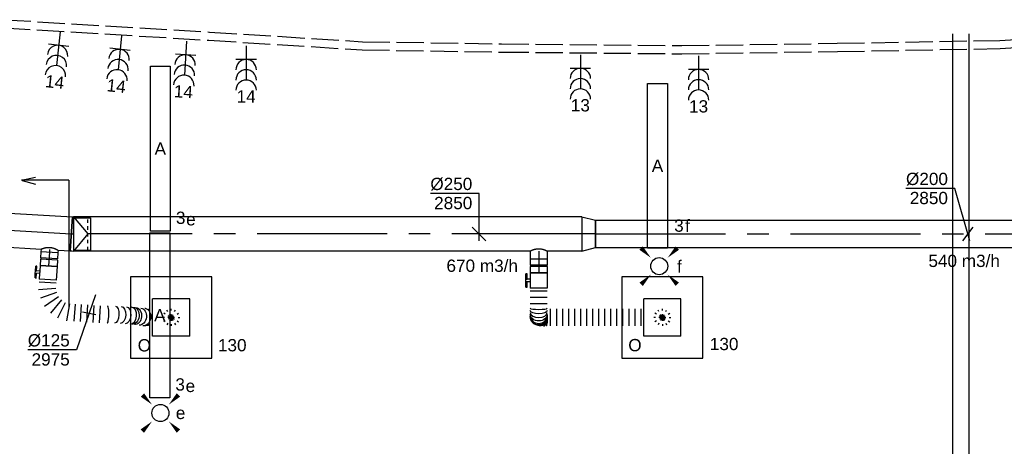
# Model space of a CAD drawing. Extents: x -329828 to 339781, y -55429 to 69176.
# Tile 105 of 140: x 18238 to 25455, y 21512 to 24637. Entities that reach past the tile are written whole.
import ezdxf
from ezdxf.enums import TextEntityAlignment as Align

# ---------------------------------------------------------------- set-up
doc = ezdxf.new("R2010")
doc.units = 0
doc.header["$LTSCALE"] = 50
for name, pattern in [('2322109', [10, 5, -2, 1, -2]), ('CENTER2', [28.575000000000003, 19.05, -3.175, 3.175, -3.175]), ('E_GOOT3', [5, 4, -1]), ('STREEPJES', [0.1, 0.05, -0.05])]:
    doc.linetypes.add(name, pattern=pattern)
doc.layers.get('0').update_dxf_attribs({"linetype": 'CONTINUOUS'})
for name, color, linetype in [('EL6131--', 2, 'CONTINUOUS'), ('EL6131--_WG', 2, 'CONTINUOUS'), ('EL6222--', 3, 'CONTINUOUS'), ('EL6311--', 3, 'CONTINUOUS'), ('EM6131--', 1, 'CONTINUOUS'), ('WL570---_TOEVOER', 3, 'CONTINUOUS'), ('WL570---_TOEVOER_HL', 8, 'CONTINUOUS'), ('WL570---_TOEVOER_RST', 2, 'CONTINUOUS'), ('WL570---_TOEVOER_RST_HL', 1, 'CONTINUOUS'), ('WM$5----_HULPRUIMTE', 1, 'CONTINUOUS'), ('WM570---_TOEVOER', 1, 'CONTINUOUS'), ('WM570---_TOEVOER_PR', 1, 'CONTINUOUS'), ('WM570---_TOEVOER_RST_PR', 1, 'CONTINUOUS')]:
    doc.layers.add(name, color=color, linetype=linetype)
doc.styles.add('BURO-018', font='ARIAL.TTF', dxfattribs={"height": 90})

# ---------------------------------------------------------------- blocks, each defined once
blk = doc.blocks.new('E001611207146')
at = {"color": 0}
for p, q in [((-12.07, -1.46), (-12.07, 1.46)), ((-12.07, 1.46), (12.07, 1.46)), ((12.07, 1.46), (12.07, -1.46)), ((12.07, -1.46), (-12.07, -1.46))]:
    blk.add_line(p, q, dxfattribs=at)
at = {"color": 0, "linetype": 'Continuous', "style": 'BURO-018'}
for tag, p in [('E_GKAST', (0, 8)), ('E_GROEP', (0, 5)), ('E_SGROEP', (4.5, 5)), ('E_ARMCODE', (0, 0)), ('E_SLET', (4.5, -3))]:
    blk.add_attdef(tag, text='', height=1.8, dxfattribs=at).set_placement(p, align=Align.MIDDLE)
blk = doc.blocks.new('E00411')
at = {"color": 0, "linetype": 'Continuous'}
blk.add_circle((0, 0), 1.25, dxfattribs=at)
for points in [[(-2.891705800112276, 2.395768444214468), (-2.395768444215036, 2.891705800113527), (-1.237436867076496, 1.237436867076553)], [(2.395768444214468, 2.891705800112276), (2.891705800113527, 2.395768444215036), (1.237436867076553, 1.237436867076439)], [(-2.395768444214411, -2.891705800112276), (-2.89170580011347, -2.395768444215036), (-1.237436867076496, -1.237436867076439)], [(2.89170580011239, -2.395768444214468), (2.395768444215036, -2.891705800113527), (1.237436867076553, -1.237436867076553)]]:
    blk.add_solid(points, dxfattribs=at)
at = {"color": 0, "linetype": 'Continuous', "style": 'BURO-018'}
for tag, height, p in [('E_SLET1', 1.8, (-2.842e-13, 4.641705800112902)), ('E_GROEP', 1.799999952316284, (0, 0)), ('E_GKAST', 1.799999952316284, (0, 0))]:
    blk.add_attdef(tag, text='', height=height, dxfattribs=at).set_placement(p, align=Align.MIDDLE)
at = {"color": 0, "linetype": 'Continuous', "style": 'BURO-018', "flags": 1}
for tag in ['E_MATCODE', 'E_SGROEP']:
    blk.add_attdef(tag, text='', height=1.799999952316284, dxfattribs=at).set_placement((0, 0), align=Align.MIDDLE)
blk = doc.blocks.new('111304B')
at = {"color": 0, "linetype": 'Continuous'}
for p, q in [((0, 1), (0, 6)), ((-1.5, 3), (1.5, 3))]:
    blk.add_line(p, q, dxfattribs=at)
for centre in [(0, 7.5), (0, 6), (0, 4.5)]:
    blk.add_arc(centre, 1.5, 180, 0, dxfattribs=at)
at = {"color": 0, "linetype": 'Continuous', "style": 'BURO-018'}
for tag, p in [('E_GKAST', (0, 13)), ('E_GROEP', (0, 10)), ('E_SGROEP', (4.5, 10))]:
    blk.add_attdef(tag, text='', height=1.8, dxfattribs=at).set_placement(p, align=Align.MIDDLE)
at = {"color": 0, "linetype": 'Continuous', "style": 'BURO-018', "flags": 1}
for tag, height, p in [('E_VERMCODE', 1.8, (13, 10)), ('E_MATCODE', 1.799999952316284, (0, 0))]:
    blk.add_attdef(tag, text='', height=height, dxfattribs=at).set_placement(p, align=Align.MIDDLE)
blk = doc.blocks.new('*U255')
at = {"color": 0, "ltscale": 10}
for p, q in [((0, 100, -2850), (6653.263814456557, 100, -2850)), ((0, -100, -2850), (0, 100, -2850)), ((6813.263814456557, 100, -2850), (6991.333423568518, 100, -2850)), ((6991.333423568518, 100, -2850), (6991.333423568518, -100, -2850)), ((0, -100, -2850), (3064.495364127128, -100, -2850)), ((3189.495364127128, -100, -2850), (6991.333423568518, -100, -2850))]:
    blk.add_line(p, q, dxfattribs=at)
at = {"layer": 'WL570---_TOEVOER_HL', "linetype": 'CENTER2'}
blk.add_line((0, 0, -2850), (6991.333423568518, 0, -2850), dxfattribs=at)
at = {"layer": 'WM570---_TOEVOER_PR', "color": 1, "style": 'BURO-018'}
blk.add_attdef('POSNR', text='', height=90, dxfattribs=at).set_placement((0, 0), align=Align.MIDDLE)
blk = doc.blocks.new('*U256')
at = {"layer": 'WM570---_TOEVOER', "color": 0, "ltscale": 10}
for p, q in [((-96.23959184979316, 333.2970091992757), (-453.8112153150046, 333.2970091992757)), ((14.43751206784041, -50), (-96.23959184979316, 333.2970091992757)), ((-37.60517958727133, -50), (37.60517958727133, 50))]:
    blk.add_line(p, q, dxfattribs=at)
at = {"layer": 'WM570---_TOEVOER', "color": 0, "style": 'BURO-018'}
for s, p in [('%%c200', (-453.8112153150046, 358.2970091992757)), ('2850', (-425.9394554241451, 218.2970091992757))]:
    blk.add_text(s, height=90, dxfattribs=at).set_placement(p)
blk = doc.blocks.new('*U300')
at = {"color": 0, "ltscale": 10}
for p, q in [((152.058706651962, 747.5129143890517, -2850), (277.058706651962, 747.5129143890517, -2850)), ((152.058706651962, 703.3382973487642, -2850), (277.058706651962, 703.3382973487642, -2850)), ((152.058706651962, 659.1636803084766, -2850), (277.058706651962, 659.1636803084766, -2850)), ((152.058706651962, 614.9890632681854, -2850), (277.058706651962, 614.9890632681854, -2850)), ((152.058706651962, 570.8144462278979, -2850), (277.058706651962, 570.8144462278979, -2850)), ((152.058706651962, 526.6398291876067, -2850), (277.058706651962, 526.6398291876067, -2850)), ((152.058706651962, 482.4652121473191, -2850), (277.058706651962, 482.4652121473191, -2850)), ((152.058706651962, 438.2905951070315, -2850), (277.058706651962, 438.2905951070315, -2850)), ((152.058706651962, 394.1159780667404, -2850), (277.058706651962, 394.1159780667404, -2850)), ((152.058706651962, 349.9413610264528, -2850), (277.058706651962, 349.9413610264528, -2850)), ((152.058706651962, 305.7667439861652, -2850), (277.058706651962, 305.7667439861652, -2850)), ((152.058706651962, 261.592126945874, -2850), (277.058706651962, 261.592126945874, -2850)), ((152.058706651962, 217.4175099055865, -2850), (277.058706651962, 217.4175099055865, -2850)), ((152.058706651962, 173.2428928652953, -2850), (277.058706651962, 173.2428928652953, -2850)), ((152.058706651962, 129.0682758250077, -2850), (277.058706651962, 129.0682758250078, -2850)), ((152.058706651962, 84.89365878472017, -2850), (277.058706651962, 84.89365878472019, -2850)), ((0, 62.5, -2850), (2.010153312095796e-14, -62.5, -2850)), ((23.22680091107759, 62.5, -2850), (23.22680091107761, -62.5, -2850)), ((69.68040273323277, 62.5, -2850), (69.68040273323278, -62.5, -2850)), ((116.1340045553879, 62.5, -2850), (116.134004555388, -62.5, -2850)), ((273.9111033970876, 2.82237758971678, -2850), (274.2856283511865, 5.605201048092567, -2850)), ((276.5815060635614, 35.82047631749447, -2850), (276.5932035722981, 36.10109826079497, -2850))]:
    blk.add_line(p, q, dxfattribs=at)
for centre, major_axis, ratio, start_param, end_param in [((147.9093976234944, 0, -2850), (1.357395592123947e-11, -62.5), 0.1232845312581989, 0, 3.141592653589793), ((179.5747156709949, 0, -2850), (1.005076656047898e-14, -62.5), 0.5799496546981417, 0, 3.141592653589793), ((214.136474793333, 38.5640039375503, -2850), (-62.45194880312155, 2.603261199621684), 0.3840268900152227, 3.14744306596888, 4.94547058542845), ((201.7512393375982, 0, -2850), (6.2237453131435e-15, -62.5), 0.8997710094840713, 0, 3.141592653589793), ((212.167226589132, 12.54876185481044, -2850), (-61.95580743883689, 8.338292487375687), 0.7959294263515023, 3.169812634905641, 4.92937536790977), ((209.1786205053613, 0, -2850), (35.91539599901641, -51.49483105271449), 0.986189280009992, 0.6025072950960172, 2.545938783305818), ((209.1786205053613, 0, -2850), (35.91539599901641, -51.49483105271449), 0.986189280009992, 5.660693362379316, 6.885692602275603)]:
    blk.add_ellipse(centre, major_axis=major_axis, ratio=ratio, start_param=start_param, end_param=end_param, dxfattribs=at)
at = {"color": 0, "ltscale": 10, "extrusion": (0, 0, -1)}
for centre, major_axis, ratio, start_param, end_param in [((164.4946401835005, 0, -2850), (5.06143596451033e-12, 62.5), 0.3624705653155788, 0, 3.141592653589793), ((192.246537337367, 0, -2850), (-7.044365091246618e-11, 62.5), 0.7626978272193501, 0, 3.141592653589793), ((214.558706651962, 54.53773738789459, -2850), (62.4999063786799, -0.8258821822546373), 0.130987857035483, 4.356875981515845, 6.284916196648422), ((213.3207854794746, 24.24234632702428, -2850), (62.32023984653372, -4.846540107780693), 0.6108550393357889, 4.507237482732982, 6.295842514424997), ((207.5196222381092, 0, -2850), (-1.005076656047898e-14, 62.5), 0.9829604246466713, 0, 3.141592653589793)]:
    blk.add_ellipse(centre, major_axis=major_axis, ratio=ratio, start_param=start_param, end_param=end_param, dxfattribs=at)
at = {"color": 0, "ltscale": 10, "extrusion": (0, 0, -0.9999999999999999)}
blk.add_ellipse((210.7544112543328, 4.280148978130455, -2850), major_axis=(60.41940214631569, -16.13736119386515), ratio=0.9261994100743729, start_param=4.404858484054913, end_param=6.368212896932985, dxfattribs=at)
at = {"layer": 'WM570---_TOEVOER_PR', "color": 1, "style": 'BURO-018'}
blk.add_attdef('POSNR', text='', height=90, dxfattribs=at).set_placement((0, 0), align=Align.MIDDLE)
blk = doc.blocks.new('*U301')
at = {"color": 2, "ltscale": 10}
for p, q in [((-56.45000000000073, 62.5, -2850), (56.45000000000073, 62.50000000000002, -2850)), ((-56.45000000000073, -62.5, -2850), (-56.45000000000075, 62.5, -2850)), ((56.45000000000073, 62.5, -2850), (56.45000000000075, -62.5, -2850)), ((-56.45000000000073, -62.5, -2850), (-9.408333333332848, -62.49999999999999, -2850)), ((-9.408333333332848, -62.5, -2850), (-9.408333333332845, -85.41666666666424, -2850)), ((9.408333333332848, -62.5, -2850), (9.408333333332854, -93.75, -2850)), ((9.408333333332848, -62.5, -2850), (56.45000000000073, -62.49999999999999, -2850)), ((-49.40796737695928, -85.41666666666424, -2850), (-49.40796737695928, -93.75, -2850)), ((-48.3663007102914, -85.41666666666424, -2850), (-49.40796737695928, -85.41666666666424, -2850)), ((-49.40796737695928, -93.75, -2850), (-48.3663007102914, -93.75000000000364, -2850)), ((-7.576928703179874, -85.41666666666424, -2850), (-48.3663007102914, -85.41666666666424, -2850)), ((-48.3663007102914, -93.75000000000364, -2850), (-48.3663007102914, -85.41666666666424, -2850)), ((-7.576928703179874, -93.75000000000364, -2850), (-48.3663007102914, -93.75000000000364, -2850)), ((-7.576928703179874, -85.41666666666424, -2850), (-7.576928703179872, -93.75, -2850)), ((9.408333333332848, -93.75, -2850), (-7.576928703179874, -93.75, -2850)), ((49.40796737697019, -85.41666666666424, -2850), (9.408333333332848, -85.41666666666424, -2850)), ((49.40796737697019, -93.75000000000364, -2850), (9.408333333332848, -93.75000000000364, -2850)), ((49.40796737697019, -93.75000000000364, -2850), (49.40796737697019, -85.41666666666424, -2850))]:
    blk.add_line(p, q, dxfattribs=at)
blk.add_spline([(-9.36006221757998, -62.49275180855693, -2850), (-9.215744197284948, -62.47129905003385, -2850), (-8.976860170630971, -62.43650600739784, -2850), (-8.645861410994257, -62.38977627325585, -2850), (-8.226144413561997, -62.33299861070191, -2850), (-7.722016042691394, -62.26847352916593, -2850), (-7.13864933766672, -62.19882296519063, -2850), (-6.482030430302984, -62.12688614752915, -2850), (-5.758897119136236, -62.05560538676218, -2850), (-4.976669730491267, -61.98790612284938, -2850), (-4.143374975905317, -61.92657604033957, -2850), (-3.26756358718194, -61.874148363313, -2850), (-2.358222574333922, -61.83279451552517, -2850), (-1.424683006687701, -61.8042311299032, -2850), (-0.4765242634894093, -61.78964589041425, -2850), (0.4765242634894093, -61.78964589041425, -2850), (1.424683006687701, -61.8042311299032, -2850), (2.358222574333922, -61.83279451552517, -2850), (3.26756358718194, -61.874148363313, -2850), (4.143374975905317, -61.92657604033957, -2850), (4.976669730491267, -61.98790612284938, -2850), (5.758897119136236, -62.05560538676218, -2850), (6.482030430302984, -62.12688614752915, -2850), (7.13864933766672, -62.19882296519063, -2850), (7.722016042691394, -62.26847352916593, -2850), (8.226144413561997, -62.33299861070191, -2850), (8.645861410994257, -62.38977627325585, -2850), (8.976860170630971, -62.43650600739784, -2850), (9.215744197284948, -62.47129905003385, -2850), (9.36006221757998, -62.49275180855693, -2850), (9.408333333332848, -62.5, -2850)], degree=3, dxfattribs=at)
at = {"layer": 'WL570---_TOEVOER', "color": 1, "style": 'BURO-018'}
blk.add_attdef('I', text='', height=90, dxfattribs=at).set_placement((0, 0), align=Align.MIDDLE)
at = {"layer": 'WM570---_TOEVOER_PR', "color": 1, "style": 'BURO-018'}
blk.add_attdef('POSNR', text='', height=90, dxfattribs=at).set_placement((0, 0), align=Align.MIDDLE)
blk = doc.blocks.new('*U302')
at = {"color": 0, "ltscale": 10}
for p, q in [((-49.29999999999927, 62.5, -2850), (-5, 62.50000000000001, -2850)), ((-49.29999999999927, 62.5, -2850), (-49.29999999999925, -62.5, -2850)), ((-5, 62.5, -2850), (-4.99999999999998, -62.5, -2850)), ((-5, 59.375, -2850), (5, 59.375, -2850)), ((5, 62.5, -2850), (49.29999999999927, 62.50000000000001, -2850)), ((5, 62.5, -2850), (5.00000000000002, -62.5, -2850)), ((49.29999999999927, 62.5, -2850), (49.29999999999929, -62.5, -2850)), ((-49.29999999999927, -62.5, -2850), (-5, -62.49999999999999, -2850)), ((-5, -59.375, -2850), (5, -59.375, -2850)), ((5, -62.5, -2850), (49.29999999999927, -62.49999999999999, -2850))]:
    blk.add_line(p, q, dxfattribs=at)
at = {"layer": 'WL570---_TOEVOER_HL', "linetype": 'CENTER2'}
blk.add_line((-49.29999999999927, 0, -2850), (49.29999999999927, 1.58560893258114e-14, -2850), dxfattribs=at)
at = {"layer": 'WM570---_TOEVOER_PR', "color": 1, "style": 'BURO-018'}
blk.add_attdef('POSNR', text='', height=90, dxfattribs=at).set_placement((0, 0), align=Align.MIDDLE)
blk = doc.blocks.new('*U303')
at = {"color": 0, "ltscale": 10}
for p, q in [((0, 62.5, -2850), (60.29999999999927, 62.50000000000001, -2850)), ((60.29999999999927, 62.5, -2850), (60.29999999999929, -62.5, -2850)), ((0, -62.5, -2850), (60.29999999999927, -62.49999999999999, -2850))]:
    blk.add_line(p, q, dxfattribs=at)
blk.add_spline([(-0.160024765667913, -62.17933271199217, -2850), (-0.6347537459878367, -61.22062132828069, -2850), (-1.408217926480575, -59.63370352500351, -2850), (-2.454035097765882, -57.43486322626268, -2850), (-3.735793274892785, -54.64666350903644, -2850), (-5.207656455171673, -51.29771507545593, -2850), (-6.815261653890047, -47.422382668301, -2850), (-8.496992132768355, -43.0604324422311, -2850), (-10.18571834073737, -38.25662390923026, -2850), (-11.8110863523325, -33.06025064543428, -2850), (-13.30239258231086, -27.52463447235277, -2850), (-14.5920041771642, -21.70657830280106, -2850), (-15.619166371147, -15.66578326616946, -2850), (-16.33389781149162, -9.464236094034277, -2850), (-16.70055008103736, -3.16557305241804, -2850), (-16.70055008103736, 3.16557305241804, -2850), (-16.33389781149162, 9.464236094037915, -2850), (-15.619166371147, 15.66578326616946, -2850), (-14.5920041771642, 21.70657830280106, -2850), (-13.30239258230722, 27.52463447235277, -2850), (-11.8110863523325, 33.06025064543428, -2850), (-10.18571834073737, 38.25662390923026, -2850), (-8.496992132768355, 43.0604324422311, -2850), (-6.815261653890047, 47.422382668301, -2850), (-5.207656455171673, 51.29771507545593, -2850), (-3.735793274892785, 54.64666350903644, -2850), (-2.454035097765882, 57.43486322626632, -2850), (-1.408217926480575, 59.63370352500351, -2850), (-0.6347537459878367, 61.22062132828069, -2850), (-0.160024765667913, 62.17933271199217, -2850), (0, 62.5, -2850)], degree=3, dxfattribs=at)
at = {"layer": 'WL570---_TOEVOER_HL', "linetype": 'CENTER2'}
blk.add_line((0, 0, -2850), (60.29999999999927, 9.696979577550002e-15, -2850), dxfattribs=at)
at = {"layer": 'WM570---_TOEVOER_PR', "color": 1, "style": 'BURO-018'}
blk.add_attdef('POSNR', text='', height=90, dxfattribs=at).set_placement((0, 0), align=Align.MIDDLE)
blk = doc.blocks.new('*U304')
at = {"color": 0, "ltscale": 10}
for p, q in [((0, 125, -2850), (254.0791509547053, 125, -2850)), ((0, -125, -2850), (3.061616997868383e-14, 125, -2850)), ((379.0791509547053, 125, -2850), (3622.767215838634, 124.9999999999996, -2850)), ((3622.767215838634, 125, -2850), (3622.767215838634, 118.6403928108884, -2850)), ((0, -125, -2850), (3622.767215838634, -125.0000000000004, -2850)), ((3622.767215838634, -118.8597377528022, -2850), (3622.767215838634, -125, -2850))]:
    blk.add_line(p, q, dxfattribs=at)
at = {"color": 8, "linetype": 'STREEPJES', "ltscale": 10}
blk.add_line((3622.767215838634, 118.6403928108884, -2850), (3622.767215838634, -118.8597377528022, -2850), dxfattribs=at)
at = {"layer": 'WL570---_TOEVOER_HL', "linetype": 'CENTER2'}
blk.add_line((0, 0, -2850), (3622.767215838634, -4.436610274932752e-13, -2850), dxfattribs=at)
at = {"layer": 'WM570---_TOEVOER_PR', "color": 1, "style": 'BURO-018'}
blk.add_attdef('POSNR', text='', height=90, dxfattribs=at).set_placement((0, 0), align=Align.MIDDLE)
blk = doc.blocks.new('*U305')
at = {"layer": 'WM570---_TOEVOER', "color": 0, "ltscale": 10}
for p, q in [((0, 296.5288965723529), (-357.5716234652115, 296.5288965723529)), ((0, -50), (0, 296.5288965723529)), ((50.03263564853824, -50.00000000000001), (-50.03263564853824, 50.00000000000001))]:
    blk.add_line(p, q, dxfattribs=at)
at = {"layer": 'WM570---_TOEVOER', "color": 0, "style": 'BURO-018'}
for s, p in [('%%c250', (-357.5716234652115, 321.5288965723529)), ('2850', (-329.699863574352, 181.5288965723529))]:
    blk.add_text(s, height=90, dxfattribs=at).set_placement(p)
blk = doc.blocks.new('*U306')
at = {"color": 0, "ltscale": 10}
for p, q in [((99.09999999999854, 125, -2850), (0, 100, -2850)), ((0, -100, -2850), (2.449293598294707e-14, 100, -2850)), ((99.09999999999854, -125, -2850), (99.09999999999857, 125, -2850)), ((99.09999999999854, -125, -2850), (0, -99.99999999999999, -2850))]:
    blk.add_line(p, q, dxfattribs=at)
at = {"layer": 'WL570---_TOEVOER_HL', "linetype": 'CENTER2'}
blk.add_line((0, 0, -2850), (99.09999999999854, -1.213624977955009e-14, -2850), dxfattribs=at)
for centre in [(0, 0, -2850), (99.09999999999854, 0, -2850)]:
    blk.add_circle(centre, 0.075, dxfattribs=at)
at = {"layer": 'WM570---_TOEVOER_PR', "color": 1, "style": 'BURO-018'}
blk.add_attdef('POSNR', text='', height=90, dxfattribs=at).set_placement((0, 0), align=Align.MIDDLE)
blk = doc.blocks.new('*U436')
at = {"color": 0, "ltscale": 10}
for p, q in [((169.9049312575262, 752.451572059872, -2975), (174.9381962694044, 752.7541226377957, -2975)), ((286.3404524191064, 759.450534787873, -2975), (294.6797141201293, 759.9518094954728, -2975)), ((164.740363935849, 625.6429235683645, -2975), (164.7171763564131, 624.5638720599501, -2975)), ((168.2408923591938, 394.4663224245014, -2975), (293.2408923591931, 394.4663224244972, -2975)), ((168.2408923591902, 348.4738063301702, -2975), (293.2408923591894, 348.473806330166, -2975)), ((168.2408923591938, 302.481290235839, -2975), (293.2408923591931, 302.4812902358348, -2975)), ((168.2408923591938, 256.4887741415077, -2975), (293.2408923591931, 256.4887741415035, -2975)), ((168.2408923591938, 210.4962580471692, -2975), (293.2408923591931, 210.4962580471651, -2975)), ((168.2408923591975, 171.043437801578, -2975), (293.2408923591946, 154.586875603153, -2975)), ((196.7444942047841, -12.5497887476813, -2975), (119.9926932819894, 87.47510562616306, -2975)), ((143.2657867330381, 110.7481990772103, -2975), (243.2906811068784, 33.99639815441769, -2975)), ((276.2038055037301, 91.00360184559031, -2975), (159.7223489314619, 139.2518009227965, -2975)), ((-3.637978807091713e-12, 62.50000000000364, -2975), (-5.562425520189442e-13, -62.49999999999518, -2975)), ((21.62044617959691, 62.5, -2975), (21.62044617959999, -62.49999999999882, -2975)), ((76.15401675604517, -62.5, -2975), (59.69745455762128, 62.5000000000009, -2975)), ((91.48909143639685, 71.01854342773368, -2975), (139.7372905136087, -45.46291314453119, -2975))]:
    blk.add_line(p, q, dxfattribs=at)
at = {"color": 0, "ltscale": 10, "extrusion": (0, 0, -1)}
for centre, major_axis, ratio, start_param, end_param in [((229.9519874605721, 691.568594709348, -2975), (-62.44915878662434, 2.520429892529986), 0.7532725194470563, 0, 3.141592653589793), ((232.737582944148, 728.4550203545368, -2975), (-41.96389591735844, 46.83969120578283), 0.9839335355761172, 1.773852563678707, 2.478953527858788), ((227.798312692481, 638.2065956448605, -2975), (-62.44915878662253, 2.520429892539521), 0.753272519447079, 0, 3.141592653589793), ((228.5162042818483, 655.9939286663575, -2975), (-62.44915878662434, 2.520429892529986), 0.7532725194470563, 0, 3.141592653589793), ((227.0213452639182, 550.1139058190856, -2975), (-62.49978330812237, 0.1645795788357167), 0.5820634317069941, 0, 3.141592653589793), ((227.119254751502, 587.2954431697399, -2975), (-62.49978330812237, 0.1645795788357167), 0.5820634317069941, 0, 3.141592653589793), ((226.9097851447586, 507.7484840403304, -2975), (-62.50069507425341, -0.9078040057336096), 0.4558890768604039, 6.275363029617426, 9.416955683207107)]:
    blk.add_ellipse(centre, major_axis=major_axis, ratio=ratio, start_param=start_param, end_param=end_param, dxfattribs=at)
at = {"color": 0, "ltscale": 10}
for centre, major_axis, ratio, start_param, end_param in [((231.0412463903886, 718.5573651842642, -2975), (62.18716358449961, -6.55615705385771), 0.8699010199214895, 3.085290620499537, 3.197894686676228), ((231.0412463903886, 718.5573651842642, -2975), (62.18716358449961, -6.55615705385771), 0.8699010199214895, 0.05630203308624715, 3.085290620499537), ((227.2152778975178, 623.7606344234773, -2975), (62.49159378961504, -1.342872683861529), 0.6767143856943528, 0.01275842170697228, 3.128834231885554), ((228.6718248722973, 452.148273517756, -2975), (-62.44086218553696, -2.851216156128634), 0.1605295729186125, 3.139353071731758, 6.280945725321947)]:
    blk.add_ellipse(centre, major_axis=major_axis, ratio=ratio, start_param=start_param, end_param=end_param, dxfattribs=at)
at = {"layer": 'WM570---_TOEVOER_PR', "color": 1, "style": 'BURO-018'}
blk.add_attdef('POSNR', text='', height=90, dxfattribs=at).set_placement((0, 0), align=Align.MIDDLE)
blk = doc.blocks.new('*U437')
at = {"layer": 'WM570---_TOEVOER', "color": 0, "ltscale": 10}
for p, q in [((47.85786484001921, 138.143848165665), (-91.99951583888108, -265.5606803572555)), ((49.49713862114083, -9.867057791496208), (-49.49713862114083, 9.867057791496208)), ((-91.99951583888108, -265.5606803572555), (-449.5711393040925, -265.5606803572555))]:
    blk.add_line(p, q, dxfattribs=at)
at = {"layer": 'WM570---_TOEVOER', "color": 0, "style": 'BURO-018'}
for s, p in [('%%c125', (-449.5711393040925, -240.5606803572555)), ('2975', (-421.699379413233, -380.5606803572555))]:
    blk.add_text(s, height=90, dxfattribs=at).set_placement(p)
blk = doc.blocks.new('*U438')
at = {"color": 2, "ltscale": 10}
for p, q in [((-50.00000000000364, 62.49999999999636, -2975.000000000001), (49.99999999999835, 62.499999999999, -2975.000000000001)), ((-50, -62.50000000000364, -2975.000000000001), (-50.00000000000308, 62.49999999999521, -2975.000000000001)), ((49.99999999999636, 62.5, -2975.000000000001), (49.99999999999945, -62.49999999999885, -2975.000000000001)), ((-50, -62.50000000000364, -2975.000000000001), (-8.33333333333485, -62.50000000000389, -2975.000000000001)), ((-8.333333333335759, -62.50000000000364, -2975.000000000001), (-8.333333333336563, -85.41666666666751, -2975.000000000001)), ((8.333333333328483, -62.5, -2975.000000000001), (8.333333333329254, -93.74999999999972, -2975.000000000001)), ((8.33333333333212, -62.5, -2975.000000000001), (50.0000000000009, -62.50000000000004, -2975.000000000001)), ((-43.82210352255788, -85.41666666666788, -2975.000000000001), (-43.82210352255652, -93.7500000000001, -2975.000000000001)), ((-42.78043685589, -85.41666666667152, -2975.000000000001), (-43.82210352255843, -85.41666666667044, -2975.000000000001)), ((-43.82210352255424, -93.75, -2975.000000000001), (-42.78043685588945, -93.75000000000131, -2975.000000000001)), ((-6.639441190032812, -85.41666666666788, -2975.000000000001), (-42.78043685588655, -85.41666666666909, -2975.000000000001)), ((-42.78043685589, -93.75, -2975.000000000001), (-42.78043685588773, -85.41666666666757, -2975.000000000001)), ((-6.63944119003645, -93.75, -2975.000000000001), (-42.78043685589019, -93.75000000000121, -2975.000000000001)), ((-6.639441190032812, -85.41666666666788, -2975.000000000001), (-6.639441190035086, -93.75000000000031, -2975.000000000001)), ((8.333333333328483, -93.75, -2975.000000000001), (-6.63944119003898, -93.75000000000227, -2975.000000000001)), ((43.82210352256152, -85.41666666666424, -2975.000000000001), (8.333333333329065, -85.41666666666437, -2975.000000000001)), ((43.82210352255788, -93.74999999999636, -2975.000000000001), (8.333333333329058, -93.74999999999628, -2975.000000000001)), ((43.82210352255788, -93.74999999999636, -2975.000000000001), (43.82210352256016, -85.41666666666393, -2975.000000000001))]:
    blk.add_line(p, q, dxfattribs=at)
blk.add_spline([(-8.290577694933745, -62.49431361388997, -2975.000000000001), (-8.162749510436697, -62.47748422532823, -2975.000000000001), (-7.951160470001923, -62.45019222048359, -2975.000000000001), (-7.657981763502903, -62.41354212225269, -2975.000000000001), (-7.28622180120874, -62.36901942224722, -2975.000000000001), (-6.839695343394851, -62.31843216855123, -2975.000000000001), (-6.322984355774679, -62.26383931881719, -2975.000000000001), (-5.741390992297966, -62.207468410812, -2975.000000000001), (-5.100883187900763, -62.15162560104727, -2975.000000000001), (-4.408033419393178, -62.09860154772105, -2975.000000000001), (-3.669951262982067, -62.05057693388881, -2975.000000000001), (-2.894210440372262, -62.00953160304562, -2975.000000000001), (-2.088771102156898, -61.97716127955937, -2975.000000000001), (-1.261898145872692, -61.95480564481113, -2975.000000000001), (-0.4220764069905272, -61.94339112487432, -2975.000000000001), (0.4220764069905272, -61.94339112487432, -2975.000000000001), (1.261898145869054, -61.95480564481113, -2975.000000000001), (2.08877110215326, -61.97716127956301, -2975.000000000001), (2.894210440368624, -62.00953160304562, -2975.000000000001), (3.669951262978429, -62.05057693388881, -2975.000000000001), (4.408033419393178, -62.09860154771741, -2975.000000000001), (5.100883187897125, -62.15162560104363, -2975.000000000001), (5.741390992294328, -62.20746841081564, -2975.000000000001), (6.322984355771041, -62.26383931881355, -2975.000000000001), (6.839695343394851, -62.31843216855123, -2975.000000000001), (7.286221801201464, -62.36901942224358, -2975.000000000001), (7.657981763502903, -62.41354212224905, -2975.000000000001), (7.951160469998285, -62.45019222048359, -2975.000000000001), (8.162749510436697, -62.47748422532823, -2975.000000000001), (8.290577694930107, -62.49431361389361, -2975.000000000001), (8.33333333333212, -62.5, -2975.000000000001)], degree=3, dxfattribs=at)
at = {"layer": 'WL570---_TOEVOER', "color": 1, "style": 'BURO-018'}
blk.add_attdef('I', text='', height=90, dxfattribs=at).set_placement((0, 0), align=Align.MIDDLE)
at = {"layer": 'WM570---_TOEVOER_PR', "color": 1, "style": 'BURO-018'}
blk.add_attdef('POSNR', text='', height=90, dxfattribs=at).set_placement((0, 0), align=Align.MIDDLE)
blk = doc.blocks.new('*U439')
at = {"color": 0, "ltscale": 10}
for p, q in [((-50.00000000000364, 62.5, -2975), (-5.000000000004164, 62.50000000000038, -2975)), ((-50.00000000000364, 62.5, -2975), (-50.00000000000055, -62.49999999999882, -2975)), ((-5.000000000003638, 62.5, -2975), (-5.000000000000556, -62.49999999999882, -2975)), ((-5.000000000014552, 59.375, -2975), (4.999999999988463, 59.37500000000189, -2975)), ((4.999999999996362, 62.50000000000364, -2975), (49.99999999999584, 62.50000000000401, -2975)), ((4.999999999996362, 62.50000000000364, -2975), (4.999999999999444, -62.49999999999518, -2975)), ((49.99999999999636, 62.50000000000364, -2975), (49.99999999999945, -62.49999999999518, -2975)), ((-50.00000000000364, -62.49999999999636, -2975), (-5.000000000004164, -62.49999999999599, -2975)), ((-4.999999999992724, -59.375, -2975), (5.00000000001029, -59.37499999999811, -2975)), ((5, -62.49999999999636, -2975), (49.99999999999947, -62.49999999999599, -2975))]:
    blk.add_line(p, q, dxfattribs=at)
at = {"layer": 'WL570---_TOEVOER_HL', "linetype": 'CENTER2'}
blk.add_line((-50.00000000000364, 0, -2975), (49.99999999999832, 2.639555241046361e-12, -2975), dxfattribs=at)
at = {"layer": 'WM570---_TOEVOER_PR', "color": 1, "style": 'BURO-018'}
blk.add_attdef('POSNR', text='', height=90, dxfattribs=at).set_placement((0, 0), align=Align.MIDDLE)
blk = doc.blocks.new('*U440')
at = {"color": 0, "ltscale": 10}
for p, q in [((0.6620657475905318, 62.50000000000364, -2975), (19.99999999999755, 62.5000000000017, -2975)), ((19.99999999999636, 62.5, -2975), (19.99999999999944, -62.49999999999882, -2975)), ((0.6620657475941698, -62.49999999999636, -2975), (20.00000000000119, -62.4999999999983, -2975))]:
    blk.add_line(p, q, dxfattribs=at)
blk.add_spline([(0.5020409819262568, -62.17933271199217, -2975), (0.02731200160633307, -61.22062132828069, -2975), (-0.7461521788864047, -59.63370352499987, -2975), (-1.791969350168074, -57.43486322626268, -2975), (-3.073727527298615, -54.64666350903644, -2975), (-4.545590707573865, -51.29771507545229, -2975), (-6.153195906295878, -47.42238266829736, -2975), (-7.834926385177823, -43.0604324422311, -2975), (-9.523652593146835, -38.25662390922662, -2975), (-11.14902060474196, -33.06025064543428, -2975), (-12.64032683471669, -27.52463447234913, -2975), (-13.92993842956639, -21.70657830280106, -2975), (-14.95710062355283, -15.66578326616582, -2975), (-15.67183206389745, -9.464236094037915, -2975), (-16.03848433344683, -3.16557305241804, -2975), (-16.03848433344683, 3.165573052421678, -2975), (-15.67183206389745, 9.464236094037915, -2975), (-14.95710062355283, 15.66578326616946, -2975), (-13.92993842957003, 21.7065783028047, -2975), (-12.64032683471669, 27.52463447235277, -2975), (-11.14902060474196, 33.06025064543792, -2975), (-9.523652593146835, 38.25662390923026, -2975), (-7.834926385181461, 43.0604324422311, -2975), (-6.153195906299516, 47.422382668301, -2975), (-4.545590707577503, 51.29771507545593, -2975), (-3.073727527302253, 54.64666350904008, -2975), (-1.791969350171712, 57.43486322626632, -2975), (-0.7461521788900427, 59.63370352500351, -2975), (0.02731200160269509, 61.22062132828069, -2975), (0.5020409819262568, 62.17933271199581, -2975), (0.6620657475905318, 62.50000000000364, -2975)], degree=3, dxfattribs=at)
at = {"layer": 'WL570---_TOEVOER_HL', "linetype": 'CENTER2'}
blk.add_line((0, 0, -2975), (19.99999999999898, -2.85604873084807e-13, -2975), dxfattribs=at)
at = {"layer": 'WM570---_TOEVOER_PR', "color": 1, "style": 'BURO-018'}
blk.add_attdef('POSNR', text='', height=90, dxfattribs=at).set_placement((0, 0), align=Align.MIDDLE)
blk = doc.blocks.new('*U441')
at = {"color": 0, "ltscale": 10}
for p, q in [((-3.637978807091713e-12, 125, -2975), (2044.05502732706, 125.0000000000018, -2975)), ((0, -124.9999999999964, -2975), (-2.638514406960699e-12, 125.0000000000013, -2975)), ((2044.05502732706, 125.0000000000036, -2975), (2044.055027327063, -124.999999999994, -2975)), ((0, -124.9999999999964, -2975), (1828.964049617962, -124.9999999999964, -2975)), ((1953.96404961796, -124.9999999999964, -2975), (2044.055027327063, -124.9999999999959, -2975))]:
    blk.add_line(p, q, dxfattribs=at)
at = {"layer": 'WL570---_TOEVOER_HL', "linetype": 'CENTER2'}
blk.add_line((-1.818989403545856e-12, 3.637978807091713e-12, -2975), (2044.055027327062, 5.453464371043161e-12, -2975), dxfattribs=at)
at = {"layer": 'WM570---_TOEVOER_PR', "color": 1, "style": 'BURO-018'}
blk.add_attdef('POSNR', text='', height=90, dxfattribs=at).set_placement((0, 0), align=Align.MIDDLE)
blk = doc.blocks.new('*U446')
at = {"color": 0, "ltscale": 10}
for p, q in [((-7.639999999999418, -125, -2975), (-7.639999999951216, 125.0000000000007, -2975)), ((-0.005317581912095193, 125.2332606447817, -2975), (15.25681730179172, -124.3004389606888, -2975)), ((0.3762357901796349, 118.9949181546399, -2975), (125.1430855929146, 126.6259855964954, -2975)), ((0.3762357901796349, 118.9949181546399, -2975), (14.87526392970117, -118.062096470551, -2975)), ((125.1430855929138, 126.6259855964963, -2975), (139.6421137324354, -110.4310290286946, -2975)), ((14.87526392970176, -118.0620964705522, -2975), (139.6421137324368, -110.4310290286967, -2975))]:
    blk.add_line(p, q, dxfattribs=at)
for centre, radius, start, end in [((-7.640000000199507, 250.0592147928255, -2975), 125.0592147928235, 270.000000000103, 273.4999999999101), ((-7.63999999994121, 250.0592147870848, -2975), 375.0592147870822, 269.9999999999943, 273.4999999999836)]:
    blk.add_arc(centre, radius, start, end, dxfattribs=at)
at = {"layer": 'WL570---_TOEVOER_HL', "linetype": 'CENTER2'}
blk.add_arc((-7.639999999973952, 250.0592147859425, -2975), 250.0592147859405, 269.9999999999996, 273.4999999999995, dxfattribs=at)
at = {"layer": 'WM570---_TOEVOER_PR', "color": 1, "style": 'BURO-018'}
blk.add_attdef('POSNR', text='', height=90, dxfattribs=at).set_placement((0, 0), align=Align.MIDDLE)
blk = doc.blocks.new('*U632')
at = {"color": 0, "ltscale": 10}
for p, q in [((3.637978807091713e-12, 60, -2730), (5929.481628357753, 59.99999999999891, -2730)), ((3.637978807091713e-12, -60, -2730), (5929.481628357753, -60.00000000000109, -2730))]:
    blk.add_line(p, q, dxfattribs=at)
at = {"layer": 'EM6131--', "color": 1, "style": 'BURO-018'}
blk.add_attdef('POSNR', text='', height=90, dxfattribs=at).set_placement((0, 0), align=Align.MIDDLE)
blk = doc.blocks.new('*U1304')
at = {"color": 0, "ltscale": 10}
for p, q in [((297.5, 297.5, -2710), (-297.5, 297.5, -2710)), ((-297.5, 297.5, -2710), (-297.5, -297.5, -2710)), ((297.5, -297.5, -2710), (297.5, 297.5, -2710)), ((136.5, 136.5, -2710), (-136.5, 136.5, -2710)), ((-136.5, -136.5, -2710), (-136.5, 136.5, -2710)), ((136.5, -136.5, -2710), (136.5, 136.5, -2710)), ((136.5, -136.5, -2710), (-136.5, -136.5, -2710)), ((-297.5, -297.5, -2710), (297.5, -297.5, -2710))]:
    blk.add_line(p, q, dxfattribs=at)
at = {"color": 8, "linetype": 'STREEPJES', "ltscale": 10}
for q in [(-62.5, 0, -2710), (-54.12658773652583, 31.25, -2710), (-54.12658773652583, -31.25, -2710), (-31.25, 54.12658773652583, -2710), (-31.25, -54.12658773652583, -2710), (0, 62.5, -2710), (31.25, 54.12658773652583, -2710), (54.12658773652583, 31.25, -2710), (0, -62.5, -2710), (31.25, -54.12658773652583, -2710), (54.12658773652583, -31.25, -2710), (62.5, 0, -2710)]:
    blk.add_line((0, 0, -2710), q, dxfattribs=at)
at = {"layer": 'WL570---_TOEVOER_RST_HL', "linetype": 'CENTER2'}
blk.add_circle((0, 0, -2710), 0.075, dxfattribs=at)
at = {"layer": 'WL570---_TOEVOER_RST', "color": 1, "linetype": '2322109', "style": 'BURO-018'}
for tag in ['MC', 'Q']:
    blk.add_attdef(tag, text='', height=90, dxfattribs=at).set_placement((0, 0), align=Align.MIDDLE)
at = {"layer": 'WM570---_TOEVOER_RST_PR', "color": 1, "linetype": '2322109', "style": 'BURO-018'}
blk.add_attdef('POSNR', text='', height=90, dxfattribs=at).set_placement((0, 0), align=Align.MIDDLE)
blk = doc.blocks.new('*U1305')
at = {"color": 0, "ltscale": 10}
for p, q in [((297.5, 297.5, -2710), (-297.5, 297.5, -2710)), ((-297.5, 297.5, -2710), (-297.5, -297.5, -2710)), ((297.5, -297.5, -2710), (297.5, 297.5, -2710)), ((136.5, 136.5, -2710), (-136.5, 136.5, -2710)), ((-136.5, -136.5, -2710), (-136.5, 136.5, -2710)), ((136.5, -136.5, -2710), (136.5, 136.5, -2710)), ((136.5, -136.5, -2710), (-136.5, -136.5, -2710)), ((-297.5, -297.5, -2710), (297.5, -297.5, -2710))]:
    blk.add_line(p, q, dxfattribs=at)
at = {"color": 8, "linetype": 'STREEPJES', "ltscale": 10}
for q in [(-62.5, 0, -2710), (-54.12658773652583, 31.25, -2710), (-54.12658773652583, -31.25, -2710), (-31.25, 54.12658773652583, -2710), (-31.25, -54.12658773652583, -2710), (0, 62.5, -2710), (31.25, 54.12658773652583, -2710), (54.12658773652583, 31.25, -2710), (0, -62.5, -2710), (31.25, -54.12658773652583, -2710), (54.12658773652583, -31.25, -2710), (62.5, 0, -2710)]:
    blk.add_line((0, 0, -2710), q, dxfattribs=at)
at = {"layer": 'WL570---_TOEVOER_RST_HL', "linetype": 'CENTER2'}
blk.add_circle((0, 0, -2710), 0.075, dxfattribs=at)
at = {"layer": 'WL570---_TOEVOER_RST', "color": 1, "linetype": '2322109', "style": 'BURO-018'}
for tag in ['MC', 'Q']:
    blk.add_attdef(tag, text='', height=90, dxfattribs=at).set_placement((0, 0), align=Align.MIDDLE)
at = {"layer": 'WM570---_TOEVOER_RST_PR', "color": 1, "linetype": '2322109', "style": 'BURO-018'}
blk.add_attdef('POSNR', text='', height=90, dxfattribs=at).set_placement((0, 0), align=Align.MIDDLE)

msp = doc.modelspace()

# ---------------------------------------------------------------- linework, layer by layer
at = {"layer": 'EL6131--_WG', "linetype": 'E_GOOT3'}
for p, q in [((18119.44134258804, 24636.70084767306, 3000), (19628.97835485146, 24546.55455724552, 3000)), ((18114.53254456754, 24576.88709909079, 3000), (19625.29780360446, 24486.66746041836, 3000)), ((19628.97835485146, 24546.55455724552, 3000), (20751.00497068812, 24475.64374728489, 3000)), ((25421.82327726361, 24485.36981253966, 3000), (26731.03922572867, 24565.26078033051, 3000)), ((19625.29780360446, 24486.66746041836, 3000), (20748.63857645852, 24415.67359722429, 3000)), ((20751.00497068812, 24475.64374728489, 3000), (21769.42926907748, 24459.58877006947, 3000)), ((24230.43525797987, 24463.77872979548, 3000), (25421.82327726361, 24485.36981253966, 3000)), ((25424.19521517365, 24425.40294620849, 3000), (26734.83643213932, 24505.38088672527, 3000)), ((20748.63857645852, 24415.67359722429, 3000), (21768.67489408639, 24399.59320728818, 3000)), ((21768.67489408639, 24399.59320728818, 3000), (23090.71753413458, 24387.18792344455, 3000)), ((21769.42926907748, 24459.58877006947, 3000), (23090.56250730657, 24447.19201952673, 3000)), ((23090.56250730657, 24447.19201952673, 3000), (24230.43525797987, 24463.77872979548, 3000)), ((23090.71753413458, 24387.18792344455, 3000), (24231.41534560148, 24403.78663947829, 3000)), ((24231.41534560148, 24403.78663947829, 3000), (25424.19521517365, 24425.40294620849, 3000))]:
    msp.add_line(p, q, dxfattribs=at)
at = {"layer": 'WL570---_TOEVOER'}
for p, q in [((18252.0515274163, 23460.32154413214), (18353.14989402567, 23484.01143813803)), ((18598.06627771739, 23460.32154413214), (18252.0515274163, 23460.32154413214)), ((18255.28378627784, 23458.22756455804), (18354.92912647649, 23432.44369097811)), ((18598.06627771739, 23460.32154413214), (18598.06627771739, 22536.66628613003)), ((18736.37211858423, 23192.35319289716), (18631.64791740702, 23192.35312417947)), ((18736.37211858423, 22942.35319289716), (18631.9100579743, 22942.35326161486))]:
    msp.add_line(p, q, dxfattribs=at)
at = {"layer": 'WM$5----_HULPRUIMTE'}
for p, q in [((18631.64791740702, 23192.35312417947), (18736.37211858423, 23067.35319289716)), ((18736.37211858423, 23067.35319289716), (18631.9100579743, 22942.35326161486))]:
    msp.add_line(p, q, dxfattribs=at)

# ---------------------------------------------------------------- block references
at = {"layer": 'EL6131--', "rotation": 90}
msp.add_blockref('*U632', (25136.76996585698, 18602.7164106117, 2730), dxfattribs=at)
at = {"layer": 'EL6222--'}
ref = msp.add_blockref('111304B', (18539.47020082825, 24598.35594889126), dxfattribs=dict(at, xscale=50.00000000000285, yscale=50, zscale=50, rotation=173.8885436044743))
ref.add_attrib('E_GROEP', '14', dxfattribs={"layer": '0', "color": 1, "linetype": 'Continuous', "height": 90, "rotation": 353.8885436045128, "style": 'BURO-018'}).set_placement((18494.73559886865, 24180.55439184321), align=Align.MIDDLE)
ref = msp.add_blockref('111304B', (18989.68569230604, 24568.79435951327), dxfattribs=dict(at, xscale=50.00000000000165, yscale=50, zscale=50, rotation=174.0858615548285))
ref.add_attrib('E_GROEP', '14', dxfattribs={"layer": '0', "color": 1, "linetype": 'Continuous', "height": 90, "rotation": 354.0858615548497, "style": 'BURO-018'}).set_placement((18946.39019779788, 24150.84122118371), align=Align.MIDDLE)
ref = msp.add_blockref('111304B', (19463.3118091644, 24529.41086930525), dxfattribs=dict(at, xscale=49.99999999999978, yscale=49.99999999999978, zscale=49.99999999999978, rotation=176.5994945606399))
ref.add_attrib('E_GROEP', '14', dxfattribs={"layer": '0', "color": 1, "linetype": 'Continuous', "height": 90, "rotation": 356.5994945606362, "style": 'BURO-018'}).set_placement((19438.38818574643, 24109.9610645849), align=Align.MIDDLE)
ref = msp.add_blockref('111304B', (19897.71256031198, 24495.01321330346), dxfattribs=dict(at, xscale=50, yscale=50, zscale=50, rotation=180))
ref.add_attrib('E_GROEP', '14', dxfattribs={"layer": '0', "color": 1, "linetype": 'Continuous', "height": 90, "style": 'BURO-018'}).set_placement((19897.71256031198, 24074.82358267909), align=Align.MIDDLE)
ref = msp.add_blockref('111304B', (22347.54623576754, 24430.07357917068), dxfattribs=dict(at, xscale=50, yscale=50, zscale=50, rotation=180))
ref.add_attrib('E_GROEP', '13', dxfattribs={"layer": '0', "color": 1, "linetype": 'Continuous', "height": 90, "style": 'BURO-018'}).set_placement((22347.54623576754, 24009.88394854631), align=Align.MIDDLE)
ref = msp.add_blockref('111304B', (23214.13826563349, 24422.20077697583), dxfattribs=dict(at, xscale=50, yscale=50, zscale=50, rotation=180))
ref.add_attrib('E_GROEP', '13', dxfattribs={"layer": '0', "color": 1, "linetype": 'Continuous', "height": 90, "style": 'BURO-018'}).set_placement((23214.13826563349, 24002.01114635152), align=Align.MIDDLE)
at = {"layer": 'EL6311--'}
ref = msp.add_blockref('E001611207146', (19268.83508552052, 23692.2920599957), dxfattribs=dict(at, xscale=50, yscale=50, zscale=50, rotation=270))
ref.add_attrib('E_ARMCODE', 'A', dxfattribs={"layer": '0', "color": 1, "linetype": 'Continuous', "height": 90, "style": 'BURO-018'}).set_placement((19268.83508552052, 23692.2920599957), align=Align.MIDDLE)
ref.add_attrib('E_SLET', 'e', dxfattribs={"layer": '0', "color": 1, "linetype": 'Continuous', "height": 90, "style": 'BURO-018'}).set_placement((19493.07472468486, 23174.44588793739), align=Align.MIDDLE)
ref.add_attrib('E_GROEP', '3', dxfattribs={"layer": '0', "color": 1, "linetype": 'Continuous', "height": 90, "style": 'BURO-018'}).set_placement((19418.11525408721, 23185.98258591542), align=Align.MIDDLE)
ref = msp.add_blockref('E001611207146', (22913.06478712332, 23566.59563581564), dxfattribs=dict(at, xscale=50, yscale=50, zscale=50, rotation=270))
ref.add_attrib('E_ARMCODE', 'A', dxfattribs={"layer": '0', "color": 1, "linetype": 'Continuous', "height": 90, "style": 'BURO-018'}).set_placement((22913.06478712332, 23566.59563581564), align=Align.MIDDLE)
ref.add_attrib('E_SLET', 'f', dxfattribs={"layer": '0', "color": 1, "linetype": 'Continuous', "height": 90, "style": 'BURO-018'}).set_placement((23132.30574158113, 23129.18188415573), align=Align.MIDDLE)
ref.add_attrib('E_GROEP', '3', dxfattribs={"layer": '0', "color": 1, "linetype": 'Continuous', "height": 90, "style": 'BURO-018'}).set_placement((23070.04196393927, 23128.57029308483), align=Align.MIDDLE)
ref = msp.add_blockref('E001611207146', (19264.8211097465, 22471.48949340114), dxfattribs=dict(at, xscale=50, yscale=50, zscale=50, rotation=270))
ref.add_attrib('E_ARMCODE', 'A', dxfattribs={"layer": '0', "color": 1, "linetype": 'Continuous', "height": 90, "style": 'BURO-018'}).set_placement((19264.8211097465, 22471.48949340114), align=Align.MIDDLE)
ref.add_attrib('E_SLET', 'e', dxfattribs={"layer": '0', "color": 1, "linetype": 'Continuous', "height": 90, "style": 'BURO-018'}).set_placement((19489.06074891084, 21953.64332134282), align=Align.MIDDLE)
ref.add_attrib('E_GROEP', '3', dxfattribs={"layer": '0', "color": 1, "linetype": 'Continuous', "height": 90, "style": 'BURO-018'}).set_placement((19414.10127831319, 21965.18001932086), align=Align.MIDDLE)
ref = msp.add_blockref('E00411', (22925.57015465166, 22831.26000898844), dxfattribs=dict(at, xscale=50, yscale=50, zscale=50))
ref.add_attrib('E_SLET1', 'f', dxfattribs={"layer": '0', "color": 1, "linetype": 'Continuous', "height": 90, "style": 'BURO-018'}).set_placement((23073.42852019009, 22831.26000898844), align=Align.MIDDLE)
ref = msp.add_blockref('E00411', (19269.41347570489, 21755.74036844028), dxfattribs=dict(at, xscale=50, yscale=50, zscale=50))
ref.add_attrib('E_SLET1', 'e', dxfattribs={"layer": '0', "color": 1, "linetype": 'Continuous', "height": 90, "style": 'BURO-018'}).set_placement((19417.27184124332, 21755.74036844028), align=Align.MIDDLE)
at = {"layer": 'WL570---_TOEVOER'}
for name, p, rotation in [('*U441', (16576.14057961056, 23190.45078068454, 2975), 356.5600782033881), ('*U446', (18624.13899189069, 23067.34518188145, 2975), 356.5600782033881), ('*U304', (22359.13933442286, 23067.35319289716, 2850), 180), ('*U306', (22458.23933442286, 23067.35319289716, 2850), 180), ('*U440', (18456.7361960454, 22952.84543491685, 2975), 266.5600782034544), ('*U303', (22042.56018346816, 22942.35319289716, 2850), 270), ('*U439', (18452.53606308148, 22882.9715565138, 2975), 266.5600782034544), ('*U302', (22042.56018346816, 22832.75319289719, 2850), 270), ('*U438', (18446.53587313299, 22783.15173022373, 2975), 266.5600782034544), ('*U436', (18443.53577815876, 22733.24181707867, 2975), 266.5600782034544), ('*U301', (22042.56018346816, 22727.00319289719, 2850), 270), ('*U300', (22042.56018346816, 22670.55319289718, 2850), 270)]:
    msp.add_blockref(name, p, dxfattribs=dict(at, rotation=rotation))
msp.add_blockref('*U255', (22458.23933442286, 23067.35319289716, 2850), dxfattribs=at)
at = {"layer": 'WL570---_TOEVOER_RST', "linetype": '2322109'}
ref = msp.add_blockref('*U1304', (19348.66040637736, 22455.99448624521, 2710), dxfattribs=at)
ref.add_attrib('Q', '130', dxfattribs={"color": 1, "linetype": '2322109', "height": 90, "style": 'BURO-018'}).set_placement((19795.90118156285, 22252.53307809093), align=Align.MIDDLE)
ref.add_attrib('MC', 'O', dxfattribs={"color": 1, "linetype": '2322109', "height": 90, "style": 'BURO-018'}).set_placement((19151.72426331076, 22251.79512985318), align=Align.MIDDLE)
ref = msp.add_blockref('*U1305', (22948.66040637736, 22455.99448624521, 2710), dxfattribs=at)
ref.add_attrib('Q', '130', dxfattribs={"color": 1, "linetype": '2322109', "height": 90, "style": 'BURO-018'}).set_placement((23401.4688929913, 22261.39125317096), align=Align.MIDDLE)
ref.add_attrib('MC', 'O', dxfattribs={"color": 1, "linetype": '2322109', "height": 90, "style": 'BURO-018'}).set_placement((22747.6611004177, 22253.11689385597), align=Align.MIDDLE)
at = {"layer": 'WM570---_TOEVOER'}
for name, p in [('*U305', (21605.58133304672, 23067.35319289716, 2850)), ('*U256', (25188.04807742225, 23067.35319289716, 2850)), ('*U437', (18746.86318257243, 22483.85136826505, 2975))]:
    msp.add_blockref(name, p, dxfattribs=at)

# ---------------------------------------------------------------- texts
at = {"layer": 'WM570---_TOEVOER', "style": 'BURO-018'}
for s, p in [('670 m3/h', (21366.05165241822, 22789.72222656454)), ('540 m3/h', (24898.61526759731, 22825.25216031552))]:
    msp.add_text(s, height=90, dxfattribs=at).set_placement(p)

doc.saveas('drawing.dxf')
